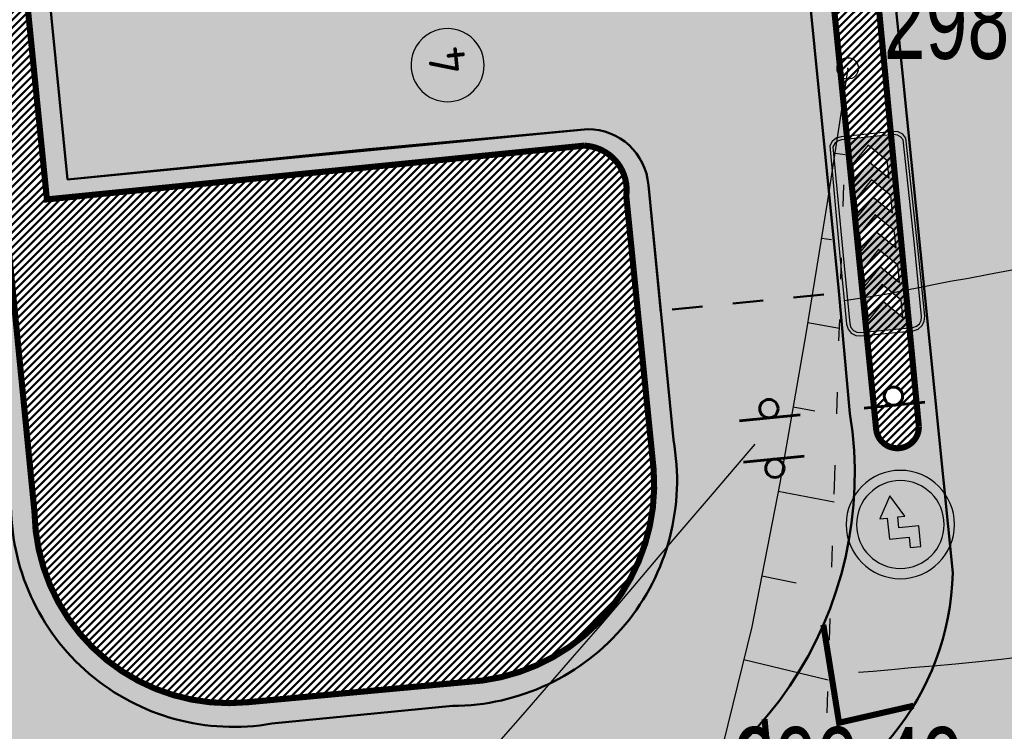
# Model space of a CAD drawing. Extents: x 2931 to 5026, y -2784 to 809.
# Tile 7 of 170: x 3173 to 3196, y -2532 to -2515. Entities that reach past the tile are written whole.
import ezdxf

# ---------------------------------------------------------------- set-up
doc = ezdxf.new("R2010")
doc.units = 0
doc.header["$MEASUREMENT"] = 0
doc.linetypes.add('CONTI', pattern=[0])
doc.linetypes.add('STROT', pattern=[1.7, 0.5, -1.2])
doc.layers.add('.', color=7, linetype='Continuous', lineweight=15)
for name, color, linetype in [('GORIZDEFAULT', 32, 'CONTI'), ('OP-SENAL-NEGRO', 250, 'Continuous'), ('OP-SENAL-ROJO', 10, 'Continuous'), ('OTKOSDEFAULT', 32, 'CONTI'), ('PI_OTDEFAULT', 172, 'CONTI'), ('PI_TTDEFAULT', 5, 'CONTI')]:
    doc.layers.add(name, color=color, linetype=linetype)
doc.styles.add('SHRFT', font='TXT', dxfattribs={"width": 0.75})
doc.styles.add('ViTEXT', font='isocpeur.ttf')
pattern_1 = [(45, (0, -760.2495699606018), (-0.08838834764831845, 0.08838834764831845), [])]

# ---------------------------------------------------------------- blocks, each defined once
blk = doc.blocks.new('Я')
at = {"layer": 'OP-SENAL-NEGRO'}
blk.add_hatch(color=256, dxfattribs=at).paths.add_polyline_path([(1229577.08969471, -78144.83886185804), (1229577.089694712, -77980.9326129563), (1229406.463290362, -77980.9326129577), (1229406.463290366, -78067.3349189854), (1229490.687388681, -78067.33491898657), (1229490.687388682, -78231.24116788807), (1229664.582062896, -78231.24116788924), (1229664.582062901, -78292.33449074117), (1229844.450879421, -78191.7744734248), (1229665.976818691, -78085.42944028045), (1229665.976818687, -78144.83886185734)])
at = {"layer": 'OP-SENAL-ROJO', "linetype": 'Continuous'}
h = blk.add_hatch(color=256, dxfattribs=at)
h.paths.add_polyline_path([(1229157.368143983, -78129.86468609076, 1), (1230045.833498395, -78129.86468609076, 1)])
h.paths.add_polyline_path([(1229961.392728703, -78129.86468609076, -1), (1229241.808913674, -78129.86468609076, -1)], flags=16)
for points in [[(1229490.687388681, -78067.33491898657), (1229406.463290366, -78067.3349189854), (1229406.463290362, -77980.9326129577), (1229577.089694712, -77980.9326129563)], [(1229577.089694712, -77980.9326129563), (1229577.08969471, -78144.83886185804)], [(1229490.687388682, -78231.24116788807), (1229490.687388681, -78067.33491898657)], [(1229577.08969471, -78144.83886185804), (1229665.976818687, -78144.83886185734), (1229665.976818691, -78085.42944028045), (1229844.450879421, -78191.7744734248), (1229664.582062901, -78292.33449074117), (1229664.582062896, -78231.24116788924), (1229490.687388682, -78231.24116788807)]]:
    blk.add_lwpolyline(points)
blk.add_circle((1229601.600821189, -78129.86468609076), 444.2326772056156)
at = {"linetype": 'Continuous'}
blk.add_circle((1229601.600821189, -78129.86468609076), 359.7919075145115, dxfattribs=at)
blk = doc.blocks.new('РАПРА')
at = {"layer": '.', "transparency": 33554625}
h = blk.add_hatch(color=256, dxfattribs=at)
h.dxf.hatch_style = 1
h.set_gradient(color1=(255, 0, 0), color2=(255, 0, 0), tint=0.6399999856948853)
h.paths.add_polyline_path([(1395798.936627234, -87488.78285388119), (1395736.03742723, -87499.74989387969), (1395684.212787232, -87535.23149387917), (1395651.419187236, -87587.16365388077), (1395637.764147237, -87649.95533388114), (1395637.764147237, -88510.6529338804), (1395651.419187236, -88573.44461388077), (1395684.212787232, -88622.5812538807), (1395736.03742723, -88658.17037388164), (1395798.936627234, -88671.82541388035), (1396981.87166724, -88671.82541388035), (1398716.099574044, -88658.17037388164), (1398768.031734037, -88622.5812538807), (1398800.717814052, -88573.44461388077), (1398814.480374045, -88510.6529338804), (1398814.480374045, -87649.95533388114), (1398800.717814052, -87587.16365388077), (1398768.031734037, -87535.23149387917), (1398716.099574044, -87499.74989387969), (1396981.87166724, -87488.78285388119)])
h.paths.add_polyline_path([(1396390.132953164, -87792.09677388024), (1396676.996313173, -87792.09677388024), (1396963.859673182, -88078.96013388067), (1396676.996313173, -88365.8234938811), (1396390.132953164, -88365.8234938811), (1396676.996313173, -88078.96013388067)], flags=16)
h.paths.add_polyline_path([(1396390.132953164, -88078.96013388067), (1396103.269593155, -88365.8234938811), (1395816.406233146, -88365.8234938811), (1396103.269593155, -88078.96013388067), (1395816.406233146, -87792.09677388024), (1396103.269593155, -87792.09677388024)], flags=16)
h.paths.add_polyline_path([(1396963.859673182, -87792.09677388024), (1397250.723033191, -87792.09677388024), (1397537.586393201, -88078.96013388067), (1397250.723033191, -88365.8234938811), (1396963.859673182, -88365.8234938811), (1397250.723033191, -88078.96013388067)], flags=16)
h.paths.add_polyline_path([(1397537.586393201, -87792.09677388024), (1397824.44975321, -87792.09677388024), (1398111.313113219, -88078.96013388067), (1397824.44975321, -88365.8234938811), (1397537.586393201, -88365.8234938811), (1397824.44975321, -88078.96013388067)], flags=16)
h.paths.add_polyline_path([(1398111.313113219, -87792.09677388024), (1398398.176473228, -87792.09677388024), (1398685.039833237, -88078.96013388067), (1398398.176473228, -88365.8234938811), (1398111.313113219, -88365.8234938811), (1398398.176473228, -88078.96013388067)], flags=16)
at = {"color": 1}
blk.add_lwpolyline([(1398866.305014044, -87649.95533388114), (1398849.961974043, -87565.33709387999), (1398803.513334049, -87496.95437387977), (1398737.926134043, -87450.50573388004), (1396981.87166724, -87434.16269388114), (1395798.936627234, -87434.16269388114), (1395714.210867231, -87450.50573388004), (1395645.935667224, -87496.95437387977), (1395599.487027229, -87565.33709387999), (1395583.036467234, -87649.95533388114), (1395583.036467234, -88510.6529338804), (1395599.487027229, -88592.58317388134), (1395645.935667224, -88660.8583738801), (1395714.210867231, -88707.30701387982), (1395798.936627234, -88723.7575738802), (1396981.87166724, -88723.7575738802), (1398737.926134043, -88707.30701387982), (1398806.201334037, -88660.8583738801), (1398852.649974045, -88592.58317388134), (1398869.100534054, -88510.6529338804), (1398866.305014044, -87649.95533388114)], dxfattribs=at)
blk.add_lwpolyline([(1398814.480374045, -87649.95533388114), (1398800.717814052, -87587.16365388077), (1398768.031734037, -87535.23149387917), (1398716.099574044, -87499.74989387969), (1396981.87166724, -87488.78285388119), (1395798.936627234, -87488.78285388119), (1395736.03742723, -87499.74989387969), (1395684.212787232, -87535.23149387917), (1395651.419187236, -87587.16365388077), (1395637.764147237, -87649.95533388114), (1395637.764147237, -88510.6529338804), (1395651.419187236, -88573.44461388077), (1395684.212787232, -88622.5812538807), (1395736.03742723, -88658.17037388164), (1395798.936627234, -88671.82541388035), (1396981.87166724, -88671.82541388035), (1398716.099574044, -88658.17037388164), (1398768.031734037, -88622.5812538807), (1398800.717814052, -88573.44461388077), (1398814.480374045, -88510.6529338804), (1398814.480374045, -87649.95533388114)], close=True, dxfattribs=at)
at = {"color": 7}
for points in [[(1395816.406233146, -87792.09677388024), (1396103.269593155, -88078.96013388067), (1395816.406233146, -88365.8234938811), (1396103.269593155, -88365.8234938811), (1396390.132953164, -88078.96013388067), (1396103.269593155, -87792.09677388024), (1396103.269593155, -87792.09677388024)], [(1396390.132953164, -87792.09677388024), (1396676.996313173, -88078.96013388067), (1396390.132953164, -88365.8234938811), (1396676.996313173, -88365.8234938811), (1396963.859673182, -88078.96013388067), (1396676.996313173, -87792.09677388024), (1396676.996313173, -87792.09677388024)], [(1396963.859673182, -87792.09677388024), (1397250.723033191, -88078.96013388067), (1396963.859673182, -88365.8234938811), (1397250.723033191, -88365.8234938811), (1397537.586393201, -88078.96013388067), (1397250.723033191, -87792.09677388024), (1397250.723033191, -87792.09677388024)], [(1397537.586393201, -87792.09677388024), (1397824.44975321, -88078.96013388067), (1397537.586393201, -88365.8234938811), (1397824.44975321, -88365.8234938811), (1398111.313113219, -88078.96013388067), (1397824.44975321, -87792.09677388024), (1397824.44975321, -87792.09677388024)], [(1398111.313113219, -87792.09677388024), (1398398.176473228, -88078.96013388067), (1398111.313113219, -88365.8234938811), (1398398.176473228, -88365.8234938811), (1398685.039833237, -88078.96013388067), (1398398.176473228, -87792.09677388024), (1398398.176473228, -87792.09677388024)]]:
    blk.add_lwpolyline(points, close=True, dxfattribs=at)
blk = doc.blocks.new('bstrtthtytt434')
at = {"layer": 'GORIZDEFAULT', "color": 32}
for points in [[(3192.613708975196, 501.3553039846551), (3193.367981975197, 501.474768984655), (3193.563533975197, 501.5057419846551), (3193.792900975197, 501.549228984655), (3194.056080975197, 501.605230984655), (3194.355286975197, 501.659779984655), (3194.688306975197, 501.726843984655), (3195.077199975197, 501.802756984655), (3195.502117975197, 501.8772159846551), (3195.974818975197, 501.9664029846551), (3196.475454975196, 502.060014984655), (3197.004027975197, 502.158050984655), (3197.546567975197, 502.2582989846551), (3198.089108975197, 502.358546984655), (3198.617680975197, 502.456583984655)], [(3190.524359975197, 498.003196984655), (3190.064368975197, 497.4721529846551), (3189.527965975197, 496.8359359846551), (3188.910726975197, 496.1224829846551), (3188.258219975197, 495.360487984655), (3187.582201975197, 494.566133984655), (3186.912061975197, 493.7798689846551), (3186.257342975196, 493.031842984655), (3185.651858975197, 492.334569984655), (3185.101487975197, 491.696140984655), (3184.598139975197, 491.122432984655), (3184.155782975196, 490.6156579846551), (3183.774416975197, 490.1758179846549), (3183.445950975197, 489.8087889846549), (3183.178476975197, 489.508692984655)], [(3192.941344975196, 492.687278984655), (3193.281001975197, 492.7124389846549), (3193.704466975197, 492.750872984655), (3194.169835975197, 492.795942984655), (3194.679321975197, 492.8336819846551), (3195.200563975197, 492.887601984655), (3195.743862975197, 492.937855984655), (3196.265104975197, 492.9917759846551), (3196.756197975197, 493.055238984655), (3197.227444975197, 493.1083999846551), (3197.654575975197, 493.168890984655), (3198.047892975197, 493.216867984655), (3198.383124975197, 493.2699639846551), (3198.684543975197, 493.3105449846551), (3198.916122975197, 493.340063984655)]]:
    blk.add_lwpolyline(points, dxfattribs=at)
at = {"layer": 'OTKOSDEFAULT', "color": 32}
for p, q in [((3192.687586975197, 506.7650489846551), (3192.558598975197, 505.906991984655)), ((3192.558598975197, 505.906991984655), (3192.216315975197, 503.683538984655)), ((3192.391501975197, 504.792326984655), (3192.626051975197, 504.757883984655)), ((3192.216315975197, 503.683538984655), (3191.713442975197, 500.5755469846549)), ((3192.075571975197, 502.809301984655), (3192.310121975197, 502.774858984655)), ((3191.757429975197, 500.8402449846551), (3192.493439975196, 500.7134039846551)), ((3191.713442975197, 500.5755469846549), (3191.104140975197, 497.0998959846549)), ((3191.417228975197, 498.874852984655), (3191.918689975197, 498.7824559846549)), ((3191.104140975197, 497.0998959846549), (3190.446990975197, 493.745531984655)), ((3191.063060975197, 496.907249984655), (3192.368918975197, 496.663046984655)), ((3190.680955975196, 494.935220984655), (3191.487565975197, 494.769447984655)), ((3190.446990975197, 493.745531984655), (3189.782184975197, 491.027125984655)), ((3190.266489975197, 492.986703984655), (3192.231946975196, 492.510488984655))]:
    blk.add_line(p, q, dxfattribs=at)
at = {"layer": 'OTKOSDEFAULT', "color": 32, "linetype": 'STROT'}
for p, q in [((3192.640454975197, 505.390174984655), (3192.687586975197, 506.7650489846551)), ((3192.528187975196, 501.8500629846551), (3192.640454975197, 505.390174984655)), ((3192.377572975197, 497.0152189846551), (3192.528187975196, 501.8500629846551)), ((3192.203641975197, 491.7399699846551), (3192.377572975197, 497.0152189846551)), ((3192.053026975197, 486.905126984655), (3192.203641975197, 491.7399699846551))]:
    blk.add_line(p, q, dxfattribs=at)
at = {"layer": 'PI_TTDEFAULT', "color": 0}
blk.add_circle((3192.687586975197, 506.7650489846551), 0.25, dxfattribs=at)
blk.add_point((3192.687586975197, 506.7650489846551), dxfattribs=at)
at = {"layer": 'PI_OTDEFAULT', "color": 0, "style": 'SHRFT', "width": 0.75}
for s, p in [('298.62', (3193.526655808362, 506.9884056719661)), ('299.49', (3190.021343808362, 489.6591906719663))]:
    blk.add_text(s, height=1.75, dxfattribs=at).set_placement(p)

msp = doc.modelspace()

# ---------------------------------------------------------------- hatches: boundary and pattern name
at = {"layer": '.', "linetype": 'ByBlock', "lineweight": 50}
h = msp.add_hatch(dxfattribs=at)
h.set_pattern_fill('ANSI31', color=252)
h.set_pattern_definition(pattern_1)
edge = h.paths.add_edge_path()
edge.add_line((3056.579508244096, -2312.821312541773), (3060.468574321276, -2322.03408438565))
edge.add_line((3060.468574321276, -2322.03408438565), (3091.428099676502, -2308.964875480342))
edge.add_arc((3092.594819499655, -2311.728707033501), 2.999999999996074, 59.08883293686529, 112.8864824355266, ccw=False)
edge.add_line((3094.135944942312, -2309.154812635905), (3125.421424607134, -2327.887068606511))
edge.add_arc((3123.880299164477, -2330.460963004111), 3.000000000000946, 6.846905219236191, 59.0888329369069, ccw=False)
edge.add_line((3126.858903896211, -2330.103312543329), (3145.92372928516, -2488.88006621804))
edge.add_line((3145.92372928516, -2488.88006621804), (3153.629677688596, -2553.057180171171))
edge.add_line((3153.629677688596, -2553.057180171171), (3155.627738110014, -2590.136361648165))
edge.add_line((3155.627738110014, -2590.136361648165), (3160.809987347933, -2689.926820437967))
edge.add_arc((3157.814024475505, -2690.082404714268), 2.999999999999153, -86.74722545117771, 2.9727744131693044, ccw=False)
edge.add_line((3157.984247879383, -2693.077571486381), (3050.375705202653, -2699.193255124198))
edge.add_line((3050.375705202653, -2699.193255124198), (3050.943116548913, -2709.177144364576))
edge.add_line((3050.943116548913, -2709.177144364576), (3313.191871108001, -2694.335524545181))
edge.add_line((3313.191871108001, -2694.335524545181), (3312.624459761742, -2684.351635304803))
edge.add_line((3312.624459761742, -2684.351635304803), (3173.95866141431, -2692.169702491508))
edge.add_arc((3173.788438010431, -2689.174535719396), 2.999999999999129, 182.972774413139, 273.2527745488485, ccw=False)
edge.add_line((3170.792475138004, -2689.330119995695), (3164.49681413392, -2568.651081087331))
edge.add_line((3164.49681413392, -2568.651081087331), (3163.4838931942, -2549.996359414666))
edge.add_line((3163.4838931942, -2549.996359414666), (3160.81852438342, -2528.100377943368))
edge.add_arc((3164.480270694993, -2528.433239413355), 3.67684413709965, 91.76941746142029, 174.8059522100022, ccw=False)
edge.add_line((3164.36673985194, -2524.758148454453), (3165.328204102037, -2524.665378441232))
edge.add_line((3165.328204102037, -2524.665378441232), (3157.302999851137, -2442.857136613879))
edge.add_arc((3156.299241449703, -2436.34407918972), 6.589950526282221, 187.8889569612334, 278.7611968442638, ccw=False)
edge.add_line((3149.771658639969, -2437.248573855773), (3140.934979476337, -2363.416485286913))
edge.add_line((3140.934979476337, -2363.416485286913), (3139.504408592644, -2350.754711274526))
edge.add_line((3139.504408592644, -2350.754711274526), (3136.203008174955, -2324.042627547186))
edge.add_arc((3133.224403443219, -2324.400278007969), 3.000000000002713, 6.84690521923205, 59.08883293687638)
edge.add_line((3134.765528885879, -2321.826383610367), (3099.87037971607, -2300.93282936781))
edge.add_arc((3101.693711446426, -2298.274062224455), 3.223907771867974, 157.9186088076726, 235.5584146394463, ccw=False)
edge.add_line((3098.706274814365, -2297.062120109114), (3108.700353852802, -2280.575790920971))
edge.add_arc((3111.264605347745, -2282.132908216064), 3.00000000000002, 58.73218183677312, 148.732181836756, ccw=False)
edge.add_line((3112.821722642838, -2279.568656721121), (3205.618491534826, -2335.918610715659))
edge.add_line((3205.618491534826, -2335.918610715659), (3207.292050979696, -2336.828718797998))
edge.add_line((3207.292050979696, -2336.828718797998), (3243.014474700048, -2350.174162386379))
edge.add_line((3243.014474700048, -2350.174162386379), (3266.942729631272, -2359.048636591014))
edge.add_line((3266.942729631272, -2359.048636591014), (3413.241120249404, -2447.108035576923))
edge.add_line((3413.241120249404, -2447.108035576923), (3418.398145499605, -2438.54035849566))
edge.add_line((3418.398145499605, -2438.54035849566), (3272.099754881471, -2350.480959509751))
edge.add_line((3272.099754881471, -2350.48095950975), (3270.420061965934, -2349.67270144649))
edge.add_line((3270.420061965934, -2349.67270144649), (3212.929790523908, -2328.350798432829))
edge.add_line((3212.929790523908, -2328.350798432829), (3210.80888251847, -2327.371105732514))
edge.add_line((3210.80888251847, -2327.371105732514), (3103.502412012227, -2262.210273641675))
edge.add_arc((3105.05952930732, -2259.646022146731), 2.999999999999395, 149.0720988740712, 238.7321818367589, ccw=False)
edge.add_line((3102.486085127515, -2258.104145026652), (3107.443599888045, -2249.829888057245))
edge.add_line((3107.443599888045, -2249.829888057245), (3098.865452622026, -2244.690297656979))
edge.add_line((3098.865452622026, -2244.69029765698), (3093.95672483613, -2252.883127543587))
edge.add_arc((3091.383280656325, -2251.341250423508), 2.999999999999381, 238.7321818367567, 329.07209887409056, ccw=False)
edge.add_line((3089.826163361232, -2253.905501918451), (3029.258160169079, -2217.126158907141))
edge.add_line((3029.258160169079, -2217.126158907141), (3024.067769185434, -2225.673663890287))
edge.add_line((3024.067769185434, -2225.673663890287), (3099.145714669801, -2271.264031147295))
edge.add_arc((3097.588597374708, -2273.828282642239), 2.999999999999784, -31.267816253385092, 58.732181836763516, ccw=False)
edge.add_line((3100.152848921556, -2275.385399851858), (3084.60404677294, -2300.991074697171))
edge.add_line((3084.60404677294, -2300.991074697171), (3056.579508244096, -2312.821312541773))
h = msp.add_hatch(dxfattribs=at)
h.set_pattern_fill('ANSI31', color=72)
h.set_pattern_definition(pattern_1)
edge = h.paths.add_edge_path()
edge.add_line((3198.64854658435, -2533.091432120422), (3204.228626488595, -2532.461111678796))
edge.add_line((3204.228626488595, -2532.461111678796), (3205.797166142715, -2546.370449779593))
edge.add_line((3205.797166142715, -2546.370449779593), (3240.426562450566, -2542.464707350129))
edge.add_line((3240.426562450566, -2542.464707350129), (3240.44861768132, -2542.6602551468))
edge.add_line((3240.44861768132, -2542.6602551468), (3240.049289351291, -2542.706391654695))
edge.add_line((3240.049289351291, -2542.706391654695), (3241.597948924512, -2556.425770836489))
edge.add_line((3241.597948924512, -2556.425770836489), (3241.996162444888, -2556.38075674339))
edge.add_line((3241.996162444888, -2556.38075674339), (3242.018783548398, -2556.580872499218))
edge.add_line((3242.018783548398, -2556.580872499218), (3164.317276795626, -2565.344584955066))
edge.add_line((3164.317276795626, -2565.344584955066), (3165.502113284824, -2587.921263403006))
edge.add_line((3165.502113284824, -2587.921263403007), (3169.410030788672, -2587.71068013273))
edge.add_line((3169.410030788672, -2587.71068013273), (3168.370118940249, -2569.242699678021))
edge.add_line((3168.370118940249, -2569.242699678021), (3257.968945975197, -2564.605967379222))
edge.add_line((3257.968945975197, -2564.605967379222), (3268.704736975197, -2563.456844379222))
edge.add_line((3268.704736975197, -2563.456844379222), (3270.714068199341, -2563.190893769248))
edge.add_line((3270.714068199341, -2563.190893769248), (3269.535281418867, -2553.679751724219))
edge.add_line((3269.535281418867, -2553.679751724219), (3268.265415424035, -2549.617480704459))
edge.add_line((3268.265415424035, -2549.617480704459), (3268.137689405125, -2536.980160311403))
edge.add_line((3268.137689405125, -2536.980160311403), (3268.591353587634, -2536.988949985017))
edge.add_line((3268.591353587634, -2536.988949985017), (3271.151259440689, -2516.901073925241))
edge.add_line((3271.151259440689, -2516.901073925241), (3253.464385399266, -2438.824788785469))
edge.add_line((3253.464385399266, -2438.82478878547), (3246.166203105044, -2403.193287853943))
edge.add_line((3246.166203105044, -2403.193287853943), (3240.206266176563, -2366.234493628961))
edge.add_line((3240.206266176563, -2366.234493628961), (3243.364342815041, -2350.778233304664))
edge.add_line((3243.364342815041, -2350.778233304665), (3206.455271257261, -2336.373664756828))
edge.add_line((3206.455271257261, -2336.373664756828), (3113.046281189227, -2283.05801545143))
edge.add_line((3113.046281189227, -2283.05801545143), (3101.14519328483, -2301.682377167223))
edge.add_line((3101.14519328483, -2301.682377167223), (3134.765528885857, -2321.826383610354))
edge.add_arc((3133.22440344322, -2324.400278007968), 3.000000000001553, 6.849462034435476, 59.088832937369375, ccw=False)
edge.add_line((3136.202992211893, -2324.042494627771), (3146.943135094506, -2413.472300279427))
edge.add_line((3146.943135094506, -2413.472300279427), (3222.727371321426, -2404.312809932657))
edge.add_arc((3223.040655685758, -2408.199481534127), 3.899277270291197, 6.922887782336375, 94.60835138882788, ccw=False)
edge.add_arc((3223.040740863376, -2408.199511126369), 3.899196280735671, -81.47081594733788, 6.923470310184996, ccw=False)
edge.add_line((3223.619042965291, -2412.05558403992), (3196.190003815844, -2415.370747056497))
edge.add_arc((3198.473142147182, -2432.932361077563), 17.70940449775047, 97.40732442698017, 105.2026607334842)
edge.add_arc((3203.298833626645, -2450.679680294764), 36.10110462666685, 105.2072041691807, 108.1649889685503)
edge.add_arc((3188.026555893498, -2402.977521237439), 13.9895464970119, 277.1896508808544, 286.6895548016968, ccw=False)
edge.add_line((3189.777404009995, -2416.85707245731), (3187.842487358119, -2417.090951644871))
edge.add_arc((3184.99443761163, -2418.945933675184), 3.398874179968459, 6.9207488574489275, 33.07686530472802, ccw=False)
edge.add_arc((3184.993523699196, -2418.946345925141), 3.399831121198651, -83.07989968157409, 6.925789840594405, ccw=False)
edge.add_arc((3184.99346771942, -2418.946030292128), 3.400151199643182, 163.5011670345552, 276.9203959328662, ccw=False)
edge.add_line((3181.733315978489, -2417.980401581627), (3147.972979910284, -2422.054859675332))
edge.add_line((3147.972979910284, -2422.054859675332), (3149.771658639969, -2437.248573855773))
edge.add_arc((3156.299241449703, -2436.34407918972), 6.589950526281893, 187.88895696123, 278.7611968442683)
edge.add_line((3157.302999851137, -2442.857136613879), (3156.287946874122, -2432.509773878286))
edge.add_arc((3165.559726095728, -2432.951981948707), 9.282318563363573, 100.07270603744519, 177.2694053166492, ccw=False)
edge.add_line((3163.936269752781, -2423.812735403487), (3168.630711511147, -2423.343163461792))
edge.add_arc((3169.037464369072, -2432.546792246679), 9.212612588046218, 9.79482017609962, 92.53053086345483, ccw=False)
edge.add_line((3178.11578730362, -2430.97953879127), (3178.310066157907, -2432.921798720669))
edge.add_line((3178.310066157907, -2432.921798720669), (3182.539779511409, -2439.693473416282))
edge.add_line((3182.539779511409, -2439.693473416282), (3183.799722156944, -2452.535855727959))
edge.add_line((3183.799722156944, -2452.535855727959), (3187.002343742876, -2452.215506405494))
edge.add_line((3187.002343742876, -2452.215506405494), (3189.210950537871, -2475.135808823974))
edge.add_line((3189.210950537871, -2475.135808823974), (3186.060597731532, -2475.450929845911))
edge.add_line((3186.060597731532, -2475.450929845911), (3186.254695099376, -2477.391375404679))
edge.add_line((3186.254695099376, -2477.391375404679), (3183.233715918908, -2482.554248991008))
edge.add_arc((3187.73220544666, -2482.106702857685), 4.520697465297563, 185.6815518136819, 272.2770185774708)
edge.add_line((3187.911817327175, -2486.623830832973), (3193.870304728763, -2486.027819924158))
edge.add_arc((3192.734762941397, -2481.462962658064), 4.703974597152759, 283.9692133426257, 366.943481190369)
edge.add_line((3197.404238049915, -2480.894298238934), (3197.262375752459, -2479.615018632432))
edge.add_line((3197.262375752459, -2479.615018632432), (3193.661081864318, -2478.128648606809))
edge.add_line((3193.661081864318, -2478.128648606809), (3192.899904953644, -2470.742679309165))
edge.add_line((3192.899904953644, -2470.742679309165), (3189.682132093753, -2471.06454417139))
edge.add_line((3189.682132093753, -2471.06454417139), (3185.735106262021, -2431.60502531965))
edge.add_line((3185.735106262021, -2431.60502531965), (3188.844983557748, -2431.293952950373))
edge.add_line((3188.844983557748, -2431.293952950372), (3188.789684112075, -2430.686479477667))
edge.add_arc((3202.589761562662, -2434.181863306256), 14.23586477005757, 99.41612415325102, 165.7866270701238, ccw=False)
edge.add_line((3200.260722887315, -2420.137810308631), (3222.923904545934, -2417.870875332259))
edge.add_arc((3223.460798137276, -2430.845292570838), 12.98552106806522, 5.712137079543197, 92.3696013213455, ccw=False)
edge.add_line((3236.381839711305, -2429.552836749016), (3237.467507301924, -2440.424911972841))
edge.add_line((3237.467507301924, -2440.424911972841), (3245.489102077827, -2520.619033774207))
edge.add_arc((3232.636911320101, -2521.240463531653), 12.86720568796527, -83.64731502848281, 2.7682123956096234, ccw=False)
edge.add_line((3234.060644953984, -2534.028659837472), (3215.68325286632, -2535.86689921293))
edge.add_arc((3214.378686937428, -2523.146660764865), 12.78696048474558, 185.7956058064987, 275.8556841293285, ccw=False)
edge.add_line((3201.657087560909, -2524.437887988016), (3199.058106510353, -2498.363331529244))
edge.add_arc((3194.432319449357, -2498.826036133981), 4.648870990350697, 5.712137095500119, 93.3895282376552)
edge.add_line((3194.157459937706, -2494.18529764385), (3187.347289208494, -2494.876936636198))
edge.add_arc((3187.957506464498, -2499.233898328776), 4.399486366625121, 97.97273957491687, 185.7133964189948)
edge.add_line((3183.579875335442, -2499.671877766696), (3184.27298960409, -2506.600365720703))
edge.add_line((3184.27298960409, -2506.600365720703), (3184.892601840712, -2507.091513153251))
edge.add_line((3184.892601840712, -2507.091513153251), (3197.794868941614, -2505.864546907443))
edge.add_line((3197.794868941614, -2505.864546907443), (3199.787466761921, -2526.595405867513))
edge.add_arc((3189.185059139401, -2527.721193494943), 10.66200943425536, -84.22149646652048, 6.061084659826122, ccw=False)
edge.add_line((3190.258542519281, -2538.329024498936), (3179.89345328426, -2539.377943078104))
edge.add_arc((3178.567549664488, -2526.425563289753), 13.02006768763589, 184.5809880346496, 275.8448699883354, ccw=False)
edge.add_line((3165.58907542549, -2527.465452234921), (3165.328204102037, -2524.665378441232))
edge.add_line((3165.328204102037, -2524.665378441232), (3164.846212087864, -2524.711885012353))
edge.add_line((3164.846212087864, -2524.711885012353), (3167.773249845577, -2550.659093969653))
edge.add_line((3167.773249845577, -2550.659093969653), (3200.231651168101, -2546.998066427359))
edge.add_line((3200.231651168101, -2546.998066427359), (3198.64854658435, -2533.091432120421))
h = msp.add_hatch(dxfattribs=at)
h.set_pattern_fill('ANSI31', color=72)
h.set_pattern_definition(pattern_1)
h.paths.add_polyline_path([(3164.486291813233, -2432.51159997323), (3173.720061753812, -2526.869509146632, 0.4396297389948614), (3178.706707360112, -2531.308399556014), (3184.175926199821, -2530.803143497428, 0.397009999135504), (3188.161130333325, -2525.895242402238), (3187.521916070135, -2519.504839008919, 0.4398097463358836), (3186.543428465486, -2518.332623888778), (3174.010432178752, -2519.586264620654), (3172.34860886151, -2502.97255310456, -0.2779822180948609), (3175.505947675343, -2493.031956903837, 0.2214065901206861), (3178.778094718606, -2482.839381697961), (3173.65223744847, -2431.594755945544, 0.9017496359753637)])
h = msp.add_hatch(dxfattribs=at)
h.set_pattern_fill('ANSI31', color=72)
h.set_pattern_definition(pattern_1)
h.paths.add_polyline_path([(3177.358061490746, -2500.461940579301), (3178.614138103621, -2513.019289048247, 0.4470715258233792), (3179.425863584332, -2513.930444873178), (3192.121418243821, -2512.660543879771), (3193.353733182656, -2524.980340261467, 0.9127369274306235), (3194.345910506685, -2524.885632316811), (3193.163162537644, -2512.494953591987, 0.42255557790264), (3192.387924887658, -2511.666648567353), (3179.649217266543, -2512.940866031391), (3178.390653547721, -2500.358653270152, 1.124640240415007)])
h.paths.add_polyline_path([(3193.732056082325, -2523.961752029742, -1), (3193.774497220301, -2524.386047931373, -1)], flags=16)
at = {"lineweight": 40, "true_color": 0xcfcfcf}
h = msp.add_hatch(color=254, dxfattribs=at)
h.dxf.hatch_style = 1
h.paths.add_polyline_path([(3236.401700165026, -2429.769740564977, 0.4020912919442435), (3222.923904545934, -2417.870875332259), (3200.260722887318, -2420.137810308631, 0.2979728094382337), (3188.789684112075, -2430.686479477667), (3188.845210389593, -2431.293930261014), (3185.735106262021, -2431.60502531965), (3187.121516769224, -2445.465358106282), (3188.507927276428, -2459.325690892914), (3189.682132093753, -2471.064544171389), (3192.899904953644, -2470.742679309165), (3193.661081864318, -2478.128648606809), (3197.262375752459, -2479.615018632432), (3197.363281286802, -2480.623799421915, -0.3954589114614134), (3193.870304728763, -2486.027819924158), (3187.911817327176, -2486.623830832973, -0.3717798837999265), (3183.269049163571, -2482.907485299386), (3183.233715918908, -2482.554248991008), (3186.254695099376, -2477.391375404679), (3186.060597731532, -2475.450929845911), (3189.210950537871, -2475.135808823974), (3188.212792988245, -2465.156949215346), (3187.002343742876, -2452.215506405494), (3183.799722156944, -2452.535855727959), (3182.539779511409, -2439.693473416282), (3178.310066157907, -2432.921798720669), (3178.11578730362, -2430.97953879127, 0.3775479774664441), (3168.630711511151, -2423.343163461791), (3163.936269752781, -2423.812735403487, 0.3501788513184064), (3156.287946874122, -2432.509773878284), (3163.262400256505, -2503.606751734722), (3165.567260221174, -2527.142945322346, 0.4407652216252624), (3180.447832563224, -2539.309145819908), (3185.9967051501, -2538.754107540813), (3190.085791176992, -2538.34508764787, 0.4204379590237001), (3199.787466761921, -2526.595405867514), (3197.794868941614, -2505.864546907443), (3185.071573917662, -2507.074493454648, -0.4023531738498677), (3184.272989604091, -2506.600365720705), (3183.582524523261, -2499.697593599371, -0.4044187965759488), (3187.3472892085, -2494.876936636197), (3190.44205377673, -2494.567375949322), (3193.612779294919, -2494.249972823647, -0.4559087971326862), (3199.07801153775, -2498.654145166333), (3201.657087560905, -2524.437887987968, 0.41452071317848), (3215.683252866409, -2535.866899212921), (3234.060644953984, -2534.028659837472, 0.3960063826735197), (3245.489102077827, -2520.619033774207)])
h.paths.add_polyline_path([(3207.03778315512, -2451.91205623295), (3216.344721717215, -2450.906481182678, -0.460910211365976), (3217.20601253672, -2451.504122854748), (3217.713877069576, -2456.581387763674), (3223.105556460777, -2456.042073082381), (3222.596895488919, -2450.956847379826, -0.5043845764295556), (3223.101133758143, -2450.378891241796), (3228.150711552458, -2449.87379603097), (3227.609384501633, -2444.461998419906), (3206.745009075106, -2446.549003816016, -0.4135501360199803), (3201.883217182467, -2442.910215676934), (3200.86529559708, -2432.733769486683, -0.4125955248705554), (3204.897344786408, -2428.011511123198), (3223.713569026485, -2426.129376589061, -0.3863695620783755), (3228.194028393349, -2429.966975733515, -0.3919432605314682), (3224.458895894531, -2435.097601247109), (3214.864717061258, -2436.057280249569, -0.4215503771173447), (3214.235686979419, -2435.563995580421), (3213.723767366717, -2430.446192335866), (3208.388326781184, -2430.979881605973), (3208.870741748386, -2435.802718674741, -0.3166142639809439), (3208.485410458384, -2436.699630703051), (3203.332663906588, -2437.215045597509), (3203.862076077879, -2442.507726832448), (3223.979733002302, -2440.495413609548, -0.3921261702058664), (3229.549203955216, -2443.900746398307), (3230.536660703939, -2453.772627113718, -0.4350801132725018), (3225.963019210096, -2458.676937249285), (3217.188723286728, -2459.554605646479, -0.4413046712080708), (3216.619709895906, -2459.20625296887), (3216.102574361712, -2454.036304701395), (3210.681480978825, -2454.5785615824), (3211.174444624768, -2459.506856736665, -0.51086082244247), (3210.583513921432, -2460.164190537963), (3205.645078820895, -2460.658168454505), (3206.185945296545, -2466.065361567), (3226.496118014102, -2464.033791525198, -0.423874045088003), (3231.904694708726, -2467.828446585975), (3232.935134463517, -2478.130040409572, -0.3809339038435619), (3228.854507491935, -2482.619558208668), (3210.290027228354, -2484.476511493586, -0.9445699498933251), (3209.381247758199, -2475.402573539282), (3218.711040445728, -2474.508047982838, -0.3488442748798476), (3219.560053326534, -2475.039540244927), (3220.061773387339, -2480.05537572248), (3225.413531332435, -2479.520054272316), (3224.903551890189, -2474.420665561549, -0.5458820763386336), (3225.389042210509, -2473.9015839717), (3230.422945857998, -2473.398056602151), (3229.887738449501, -2468.047438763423), (3209.070923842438, -2470.129686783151, -0.3853398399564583), (3204.229524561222, -2466.366905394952), (3203.215527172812, -2456.229690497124, -0.3584784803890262)], flags=16)
h.paths.add_polyline_path([(3178.778094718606, -2482.839381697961, -0.2214065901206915), (3175.505947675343, -2493.031956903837, 0.277982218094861), (3172.34860886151, -2502.97255310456), (3174.010432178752, -2519.586264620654), (3186.543428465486, -2518.332623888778, -0.4398097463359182), (3187.521916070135, -2519.504839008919), (3188.161130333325, -2525.895242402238, -0.3970099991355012), (3184.175926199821, -2530.803143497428), (3178.706707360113, -2531.308399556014, -0.4396297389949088), (3173.720061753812, -2526.869509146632), (3164.486291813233, -2432.51159997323, -0.9017496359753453), (3173.65223744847, -2431.594755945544)], flags=16)
h.paths.add_polyline_path([(3211.090258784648, -2492.543039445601), (3228.778682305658, -2490.877785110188, -0.9142662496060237), (3229.432751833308, -2497.43731558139), (3222.054241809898, -2498.275088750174, 0.2275587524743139), (3216.003330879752, -2501.389850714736, 0.4257554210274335), (3217.309228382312, -2514.533518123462, -0.6245440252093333), (3215.087378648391, -2521.329717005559, -0.4364639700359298), (3209.053512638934, -2516.864316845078), (3207.188754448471, -2497.715761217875, -0.4080941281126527)], flags=16)
h.paths.add_polyline_path([(3178.378493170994, -2500.237082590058), (3179.649217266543, -2512.940866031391), (3192.387924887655, -2511.666648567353, -0.4225555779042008), (3193.163162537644, -2512.494953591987), (3194.33725093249, -2524.794913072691, -1), (3193.353733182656, -2524.980340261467), (3192.121418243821, -2512.660543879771), (3179.425863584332, -2513.930444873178, -0.4470715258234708), (3178.614138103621, -2513.019289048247), (3177.358061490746, -2500.461940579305, -1)], flags=16)
h.paths.add_polyline_path([(3222.245864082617, -2503.483415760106), (3231.631192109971, -2502.47825301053, -0.01518137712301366), (3232.166872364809, -2502.420881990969), (3231.631192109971, -2502.47825301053, 0.2039938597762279), (3225.667068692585, -2506.049425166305, 0.3845645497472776), (3226.869658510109, -2518.072051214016, -0.710203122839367), (3225.226810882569, -2525.220330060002), (3216.525285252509, -2526.152679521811, -0.02130585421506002), (3215.828828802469, -2526.227303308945), (3216.525285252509, -2526.152679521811, 0.1841086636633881), (3221.626871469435, -2523.27567256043, 0.4206425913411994), (3220.314957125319, -2510.160098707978, -0.6092905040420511)], flags=16)
h.paths.add_polyline_path([(3232.32476832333, -2507.584163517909), (3232.728894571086, -2507.536396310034), (3233.10467408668, -2507.491979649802, 0.1243413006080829), (3236.55796378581, -2506.150139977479, -0.4207583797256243), (3239.515593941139, -2507.952349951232), (3240.817700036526, -2520.969868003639, -0.3726884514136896), (3233.83489277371, -2529.470658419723), (3228.049980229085, -2530.102724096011, 0.5475524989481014), (3230.817904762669, -2514.571267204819, -0.6580089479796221)], flags=16)

# ---------------------------------------------------------------- linework, layer by layer
at = {"color": 255, "lineweight": 50, "ltscale": 1000}
for points in [[(3190.675024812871, -2428.111110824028, -0.2659289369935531), (3200.327133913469, -2420.702555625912), (3222.96380135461, -2418.43827279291, -0.4018179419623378), (3235.835492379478, -2429.821530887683), (3244.921903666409, -2520.660920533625, -0.3955928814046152), (3234.000858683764, -2533.463251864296), (3215.563627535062, -2535.307476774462, -0.4130268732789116), (3202.222773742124, -2524.380883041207), (3199.645463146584, -2498.614789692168, 0.4535375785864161), (3193.53486445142, -2493.686379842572), (3190.385422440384, -2494.001652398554), (3187.279878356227, -2494.31229132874, 0.4049945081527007), (3183.016958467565, -2499.755799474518), (3183.711351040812, -2506.697835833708, 0.3486412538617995), (3184.914138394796, -2507.660581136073), (3197.283268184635, -2506.484314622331), (3199.221798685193, -2526.652660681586, -0.4206429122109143), (3190.033536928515, -2537.778926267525), (3185.940116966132, -2538.188379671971), (3180.378306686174, -2538.744712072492, -0.4413470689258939), (3166.134316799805, -2527.100091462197), (3165.894083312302, -2524.610322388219)], [(3183.649393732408, -2534.820036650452), (3178.698449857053, -2535.3226733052, -0.389426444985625), (3169.713997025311, -2527.314555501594), (3160.423844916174, -2432.45031864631, -0.2862753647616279), (3164.014736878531, -2424.376274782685)], [(3190.035355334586, -2490.501933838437), (3190.38005709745, -2494.002189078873), (3190.894277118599, -2493.950753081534), (3190.544288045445, -2490.451814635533), (3180.174324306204, -2491.473038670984, 0.4014114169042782), (3172.629363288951, -2501.050853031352), (3173.648434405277, -2510.653266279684), (3174.490951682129, -2519.122074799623), (3181.515516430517, -2518.413158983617), (3186.622729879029, -2517.9490208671, -0.3945608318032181), (3188.036828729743, -2519.252590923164), (3188.620043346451, -2525.192435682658, -0.4678905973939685), (3183.467506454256, -2531.395353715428), (3179.258873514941, -2531.808728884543, -0.4697629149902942), (3173.172323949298, -2526.620716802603), (3172.851975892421, -2523.418107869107), (3163.91941146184, -2432.531422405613, -0.9543751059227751), (3174.034351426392, -2431.827278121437), (3179.146151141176, -2482.931366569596, 0.3524968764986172), (3187.392640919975, -2490.76218580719)], [(3185.968436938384, -2534.60592219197, 0.3952862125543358), (3192.73986538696, -2524.577050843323), (3192.478904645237, -2521.722025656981), (3191.628598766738, -2513.221280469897), (3179.793745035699, -2514.405087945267, -0.4183824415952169), (3178.086354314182, -2513.506762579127), (3177.761926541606, -2510.253937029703), (3176.773305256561, -2500.37714245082, -0.8848010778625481), (3178.807013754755, -2500.173727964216), (3180.02710142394, -2512.371284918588), (3192.319388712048, -2511.188267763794, -0.3912373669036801), (3193.53062367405, -2512.312658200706), (3195.138700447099, -2528.292309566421, -0.343912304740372), (3190.285383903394, -2534.207343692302), (3183.649393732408, -2534.820036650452)]]:
    msp.add_lwpolyline(points, format="xyb", dxfattribs=at)
at = {"const_width": 0.142137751}
for points in [[(3187.521916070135, -2519.504839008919), (3188.161130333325, -2525.895242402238, -0.3970099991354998), (3184.175926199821, -2530.803143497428), (3178.706707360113, -2531.308399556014, -0.4396297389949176), (3173.720061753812, -2526.869509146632), (3164.486291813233, -2432.51159997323, -0.901749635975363), (3173.65223744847, -2431.594755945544), (3178.778094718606, -2482.839381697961, -0.2214065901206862), (3175.505947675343, -2493.031956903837, 0.2779822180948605), (3172.34860886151, -2502.97255310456), (3174.010432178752, -2519.586264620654), (3186.543428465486, -2518.332623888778, -0.4398097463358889), (3187.521916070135, -2519.504839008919)], [(3194.345481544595, -2524.88113843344), (3193.163162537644, -2512.494953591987, 0.422555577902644), (3192.387924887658, -2511.666648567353), (3179.649217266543, -2512.940866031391), (3178.390653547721, -2500.358653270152, 1.124640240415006), (3177.358061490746, -2500.461940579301), (3178.614138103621, -2513.019289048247, 0.4470715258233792), (3179.425863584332, -2513.930444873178), (3192.121418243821, -2512.660543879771), (3193.353733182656, -2524.980340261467, 0.9127369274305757), (3194.345910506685, -2524.885632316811)]]:
    msp.add_lwpolyline(points, format="xyb", dxfattribs=at)
for points, format in [([(3236.401700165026, -2429.769740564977, 0.142137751, 0.142137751, 0), (3245.489102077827, -2520.619033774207, 0.142137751, 0.142137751, -0.3960063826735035), (3234.060644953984, -2534.028659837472, 0.142137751, 0.142137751, 0), (3215.619498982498, -2535.873276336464, 0.142137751, 0.142137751, -0.4130535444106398), (3201.657087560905, -2524.437887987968, 0.142137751, 0.142137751, 0), (3199.07801153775, -2498.654145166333, 0.142137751, 0.142137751, 0.4559087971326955), (3193.612779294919, -2494.249972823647, 0.142137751, 0.142137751, 0), (3190.44205377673, -2494.567375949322, 0.142137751, 0.142137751, 0), (3187.3472892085, -2494.876936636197, 0.142137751, 0.142137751, 0.4044187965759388), (3183.582524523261, -2499.697593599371, 0.142137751, 0.142137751, 0), (3184.272989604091, -2506.600365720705, 0.142137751, 0.142137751, 0.3261778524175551), (3184.892601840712, -2507.091513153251, 0.142137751, 0.142137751, 0), (3197.794868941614, -2505.864546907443, 0.142137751, 0.142137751, 0), (3199.787466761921, -2526.595405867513, 0.142137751, 0.142137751, -0.4204379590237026), (3190.085791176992, -2538.34508764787, 0.142137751, 0.142137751, 0), (3185.9967051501, -2538.754107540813, 0.142137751, 0.142137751, 0), (3180.447832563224, -2539.309145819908, 0.142137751, 0.142137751, -0.4407652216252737), (3165.567260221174, -2527.142945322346, 0.142137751, 0.142137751, 0), (3163.262400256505, -2503.606751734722, 0.142137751, 0.142137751, 0), (3156.287946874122, -2432.509773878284, 0.142137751, 0.142137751, -0.3501788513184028)], "xyseb"), ([(3184.204205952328, -2516.370509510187, 1), (3182.507022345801, -2516.540274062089, 1), (3184.204205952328, -2516.370509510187)], "xyb")]:
    msp.add_lwpolyline(points, format=format)
at = {"color": 2, "lineweight": 50, "ltscale": 1000}
for points in [[(3177.76069646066, -2510.241647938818), (3178.086354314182, -2513.506762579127, 0.4183824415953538), (3179.793745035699, -2514.405087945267), (3191.628598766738, -2513.221280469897), (3192.478904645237, -2521.722025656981)], [(3188.328436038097, -2522.222513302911), (3188.036828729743, -2519.252590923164, 0.3945608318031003), (3186.622729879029, -2517.9490208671), (3174.490951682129, -2519.122074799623), (3173.648434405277, -2510.653266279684)]]:
    msp.add_lwpolyline(points, format="xyb", dxfattribs=at)
for points in [[(3190.007887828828, -2522.013846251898), (3190.71504766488, -2521.943111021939)], [(3191.422179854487, -2521.872099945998), (3192.129339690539, -2521.801364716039)], [(3188.593595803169, -2522.155592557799), (3189.300755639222, -2522.084857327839)]]:
    msp.add_lwpolyline(points, dxfattribs=at)
at = {"lineweight": 60}
for points in [[(3194.481657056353, -2524.315312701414), (3193.067337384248, -2524.456783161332)], [(3191.577031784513, -2524.605854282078), (3190.162712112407, -2524.747324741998)], [(3191.673664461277, -2525.571918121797), (3190.259344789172, -2525.713388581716)]]:
    msp.add_lwpolyline(points, dxfattribs=at)
at = {"color": 5, "const_width": 0.142137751}
for points in [[(3194.222337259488, -2531.391697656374), (3192.484915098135, -2531.788328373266), (3192.118194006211, -2529.505065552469)], [(3192.568002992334, -2533.177311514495), (3190.867093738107, -2533.004094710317), (3190.747984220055, -2531.70543292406)]]:
    msp.add_lwpolyline(points, dxfattribs=at)
at = {"lineweight": 60}
for centre in [(3193.753276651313, -2524.173899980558), (3190.848651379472, -2524.464441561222), (3190.987725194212, -2525.854801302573)]:
    msp.add_circle(centre, 0.2132066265, dxfattribs=at)

# ---------------------------------------------------------------- block references
at = {"linetype": 'ByBlock'}
msp.add_blockref('bstrtthtytt434', (0, -3023.298577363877), dxfattribs=at)
for name, p, xscale, yscale, zscale, rotation in [('РАПРА', (3266.464494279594, -4508.969261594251), 0.00142137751, 0.00142137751, 0.00142137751, 95.71213707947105), ('Я', (3762.820229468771, -5983.159880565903), -0.00284275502, 0.00284275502, 0.00284275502, 275.712137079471)]:
    msp.add_blockref(name, p, dxfattribs=dict(xscale=xscale, yscale=yscale, zscale=zscale, rotation=rotation))

# ---------------------------------------------------------------- texts
at = {"style": 'ViTEXT'}
msp.add_text('4', height=0.852826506, rotation=95.71213707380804, dxfattribs=at).set_placement((3183.801130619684, -2516.625098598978))

doc.saveas('drawing.dxf')
